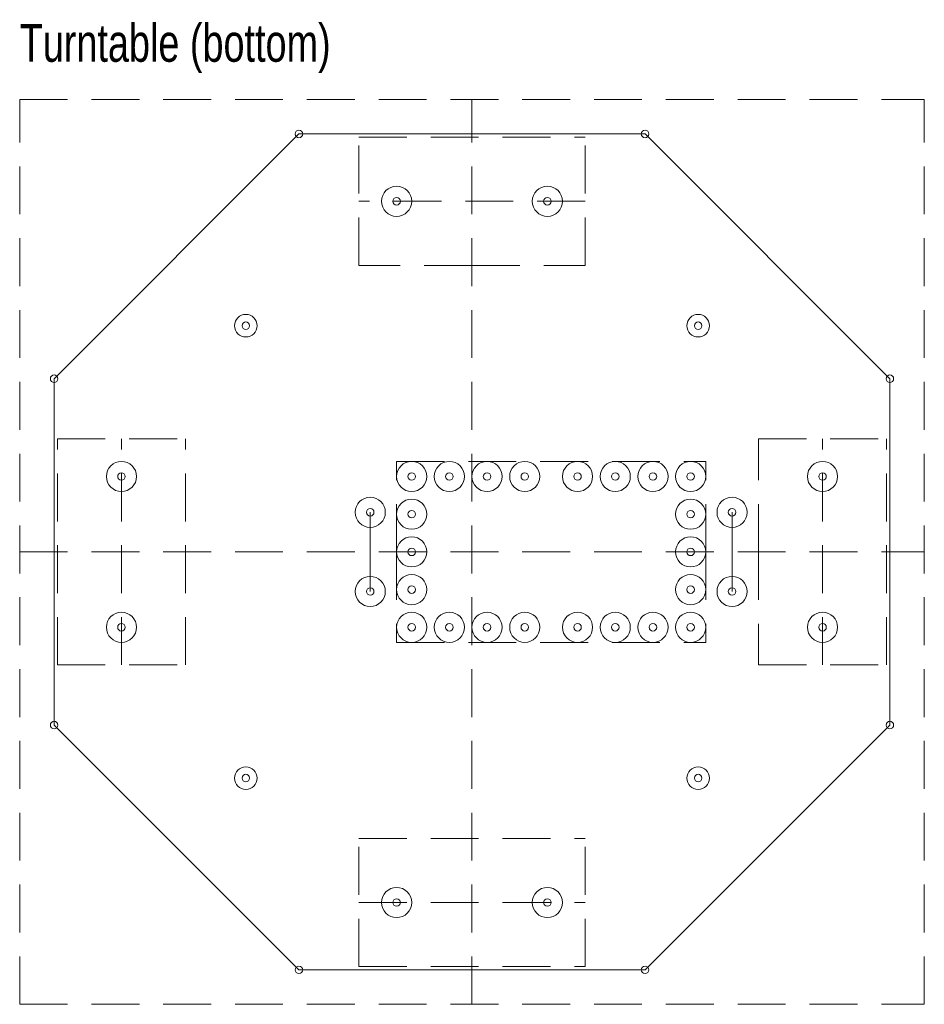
# Model space of a CAD drawing. Header units: millimetres. Extents: x 0 to 120, y 0 to 131.
import ezdxf

# ---------------------------------------------------------------- set-up
doc = ezdxf.new("R2010")
doc.units = ezdxf.units.MM
doc.linetypes.add('DASHED2', pattern=[9.525, 6.35, -3.175])
for name, color, linetype, lineweight in [('Dimensions', 2, 'CONTINUOUS', 0), ('Drill', 5, 'CONTINUOUS', 13), ('Guidelines', 3, 'DASHED2', 0), ('Outline', 7, 'CONTINUOUS', 13), ('Punches', 6, 'CONTINUOUS', 13)]:
    doc.layers.add(name, color=color, linetype=linetype, lineweight=lineweight)
doc.styles.get("Standard").update_dxf_attribs({"font": 'txt', "width": 0.75})

msp = doc.modelspace()

# ---------------------------------------------------------------- linework, layer by layer
at = {"layer": 'Drill'}
for centre, radius in [((50, 106.5), 2), ((70, 106.5), 2), ((30, 90), 1.5), ((90, 90), 1.5), ((13.5, 70), 2), ((52, 70), 2), ((57, 70), 2), ((62, 70), 2), ((67, 70), 2), ((74, 70), 2), ((79, 70), 2), ((84, 70), 2), ((89, 70), 2), ((106.5, 70), 2), ((46.5, 65.25), 2), ((52, 65), 2), ((89, 65), 2), ((94.5, 65.25), 2), ((52, 60), 2), ((89, 60), 2), ((46.5, 54.75), 2), ((52, 55), 2), ((89, 55), 2), ((94.5, 54.75), 2), ((13.5, 50), 2), ((52, 50), 2), ((57, 50), 2), ((62, 50), 2), ((67, 50), 2), ((74, 50), 2), ((79, 50), 2), ((84, 50), 2), ((89, 50), 2), ((106.5, 50), 2), ((30, 30), 1.5), ((90, 30), 1.5), ((50, 13.5), 2), ((70, 13.5), 2)]:
    msp.add_circle(centre, radius, dxfattribs=at)
at = {"layer": 'Guidelines'}
for p, q in [((0, 0), (0, 120)), ((0, 120), (120, 120)), ((60, 0), (60, 120)), ((120, 0), (120, 120)), ((45, 98), (45, 115)), ((45, 115), (75, 115)), ((75, 98), (75, 115)), ((75, 106.5), (45, 106.5)), ((60, 98), (45, 98)), ((60, 98), (75, 98)), ((5, 45), (5, 75)), ((5, 75), (22, 75)), ((13.5, 45), (13.5, 75)), ((22, 45), (22, 75)), ((98, 60), (98, 75)), ((98, 75), (115, 75)), ((106.5, 45), (106.5, 75)), ((115, 45), (115, 75)), ((50, 60), (50, 72)), ((50, 72), (91, 72)), ((91, 60), (91, 72)), ((46.5, 60), (46.5, 65.25)), ((94.5, 60), (94.5, 65.25)), ((0, 60), (120, 60)), ((46.5, 60), (46.5, 54.75)), ((50, 60), (50, 48)), ((91, 60), (91, 48)), ((94.5, 60), (94.5, 54.75)), ((98, 60), (98, 45)), ((50, 48), (91, 48)), ((5, 45), (22, 45)), ((98, 45), (115, 45)), ((45, 22), (75, 22)), ((45, 5), (45, 22)), ((75, 5), (75, 22)), ((45, 13.5), (75, 13.5)), ((45, 5), (75, 5)), ((0, 0), (120, 0))]:
    msp.add_line(p, q, dxfattribs=at)
at = {"layer": 'Outline'}
for p, q in [((37.04, 115.43), (4.57, 82.96)), ((82.96, 115.43), (37.04, 115.43)), ((115.43, 82.96), (82.96, 115.43)), ((4.57, 82.96), (4.57, 37.04)), ((115.43, 37.04), (115.43, 82.96)), ((4.57, 37.04), (37.04, 4.57)), ((82.96, 4.57), (115.43, 37.04)), ((37.04, 4.57), (82.96, 4.57))]:
    msp.add_line(p, q, dxfattribs=at)
at = {"layer": 'Punches'}
for centre in [(37.04, 115.43), (82.96, 115.43), (50, 106.5), (70, 106.5), (30, 90), (90, 90), (4.57, 82.96), (115.43, 82.96), (13.5, 70), (52, 70), (57, 70), (62, 70), (67, 70), (74, 70), (79, 70), (84, 70), (89, 70), (106.5, 70), (46.5, 65.25), (52, 65), (89, 65), (94.5, 65.25), (52, 60), (89, 60), (46.5, 54.75), (52, 55), (89, 55), (94.5, 54.75), (13.5, 50), (52, 50), (57, 50), (62, 50), (67, 50), (74, 50), (79, 50), (84, 50), (89, 50), (106.5, 50), (4.57, 37.04), (115.43, 37.04), (30, 30), (90, 30), (50, 13.5), (70, 13.5), (37.04, 4.57), (82.96, 4.57)]:
    msp.add_circle(centre, 0.5, dxfattribs=at)

# ---------------------------------------------------------------- texts
at = {"layer": 'Dimensions', "insert": (0, 130), "char_height": 5, "width": 100, "attachment_point": 1}
msp.add_mtext('Turntable (bottom)', dxfattribs=at)

doc.saveas('drawing.dxf')
